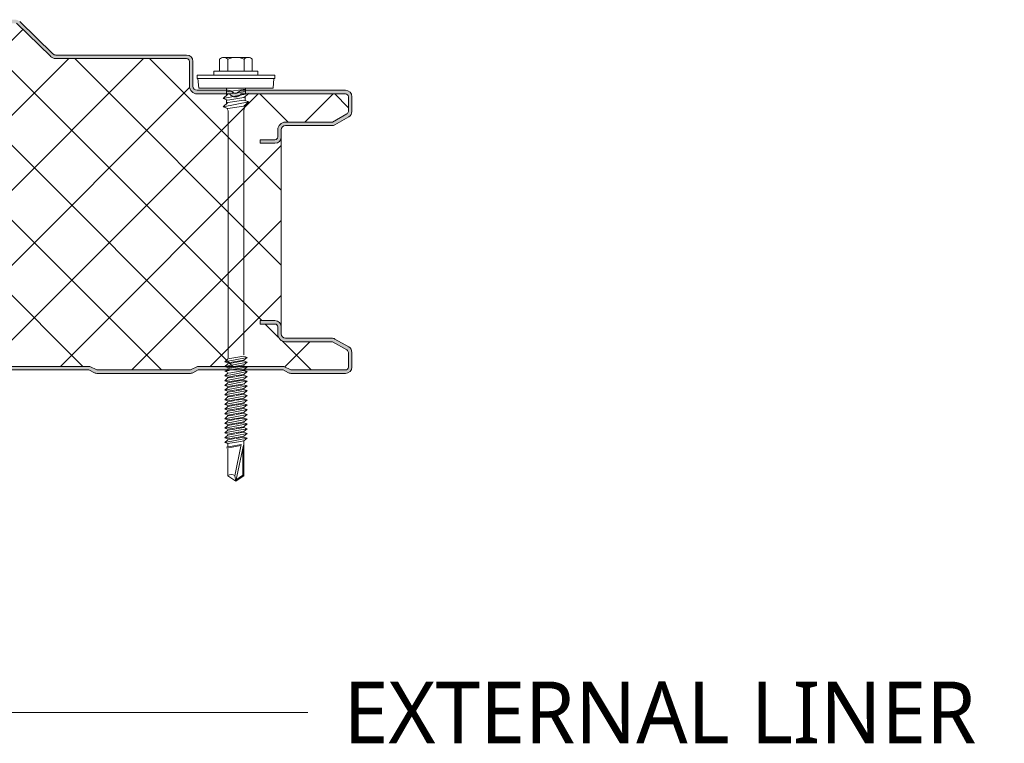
# Model space of a CAD drawing. Header units: millimetres. Extents: x 4235 to 12448, y -1412 to 6174.
# Tile 13 of 16: x 5281 to 5560, y 5578 to 5783. Entities that reach past the tile are written whole.
import ezdxf

# ---------------------------------------------------------------- set-up
doc = ezdxf.new("R2010")
doc.units = ezdxf.units.MM
doc.layers.add('A-DETL-GENF', color=92, linetype='Continuous', lineweight=13)
doc.layers.add('G-ANNO-TEXT', color=231, linetype='Continuous', lineweight=9)
doc.styles.add('Yu Gothic_1', font='Yu Gothic.ttf', dxfattribs={"height": 17.5})

# ---------------------------------------------------------------- blocks, each defined once
blk = doc.blocks.new('HFX 1000 - FINELINE - FINELINE - HFX 1000 100mm - FINELINE - FINELINE-4486506-JOINT 11')
at = {"layer": 'A-DETL-GENF'}
h = blk.add_hatch(color=256, dxfattribs=at)
h.paths.add_polyline_path([(1.8, 0), (17.27, 0.03), (17.49, 0.06), (17.94, 0.22), (19.54, 1), (43.5, 1), (45.06, 0.22), (45.51, 0.06), (46, 0), (72.27, 0.03), (72.49, 0.06), (72.94, 0.22), (74.5, 1), (98.5, 1), (100.06, 0.22), (100.51, 0.06), (101, 0), (127.27, 0.03), (127.49, 0.06), (127.94, 0.22), (129.5, 1), (153.5, 1), (155.06, 0.22), (155.51, 0.06), (156, 0), (182.27, 0.03), (182.49, 0.06), (182.94, 0.22), (184.5, 1), (208.5, 1), (210.06, 0.22), (210.51, 0.06), (211, 0), (237.27, 0.03), (237.49, 0.06), (237.94, 0.22), (239.5, 1), (263.5, 1), (265.06, 0.22), (265.51, 0.06), (266, 0), (292.27, 0.03), (292.49, 0.06), (292.94, 0.22), (294.5, 1), (318.5, 1), (320.06, 0.22), (320.51, 0.06), (321, 0), (347.27, 0.03), (347.49, 0.06), (347.94, 0.22), (349.5, 1), (373.5, 1), (375.06, 0.22), (375.51, 0.06), (376, 0), (402.27, 0.03), (402.49, 0.06), (402.94, 0.22), (404.5, 1), (428.5, 1), (430.06, 0.22), (430.51, 0.06), (431, 0), (457.27, 0.03), (457.49, 0.06), (457.94, 0.22), (459.5, 1), (483.5, 1), (485.06, 0.22), (485.51, 0.06), (486, 0), (512.01, 0), (512.49, 0.06), (512.94, 0.22), (514.5, 1), (538.5, 1), (540.06, 0.22), (540.51, 0.06), (541, 0), (567.01, 0), (567.49, 0.06), (567.94, 0.22), (569.5, 1), (593.5, 1), (595.06, 0.22), (595.51, 0.06), (596, 0), (622.01, 0), (622.49, 0.06), (622.94, 0.22), (624.5, 1), (648.5, 1), (650.06, 0.22), (650.51, 0.06), (651, 0), (677.01, 0), (677.49, 0.06), (677.94, 0.22), (679.5, 1), (703.5, 1), (705.06, 0.22), (705.51, 0.06), (706, 0), (732.01, 0), (732.49, 0.06), (732.94, 0.22), (734.5, 1), (758.5, 1), (760.06, 0.22), (760.51, 0.06), (761, 0), (787.01, 0), (787.49, 0.06), (787.94, 0.22), (789.5, 1), (813.5, 1), (815.06, 0.22), (815.51, 0.06), (816, 0), (842.01, 0), (842.49, 0.06), (842.94, 0.22), (844.5, 1), (868.5, 1), (870.06, 0.22), (870.51, 0.06), (871, 0), (897.01, 0), (897.49, 0.06), (897.94, 0.22), (899.5, 1), (923.5, 1), (925.06, 0.22), (925.51, 0.06), (926, 0), (952.01, 0), (952.49, 0.06), (952.94, 0.22), (954.5, 1), (978.5, 1), (980.06, 0.22), (980.51, 0.06), (981, 0), (996.2, 0), (996.67, 0.06), (997.1, 0.24), (997.48, 0.53), (997.76, 0.9), (997.94, 1.33), (998, 1.8), (998, 5.96), (997.94, 6.43), (997.76, 6.86), (997.48, 7.23), (997, 7.58), (993.22, 9.76), (992.69, 9.95), (992.32, 10), (979, 10.03), (978.89, 10.04), (978.6, 10.16), (978.35, 10.35), (978.16, 10.6), (978.04, 10.89), (978, 11.2), (978, 13.2), (977.94, 13.67), (977.76, 14.1), (977.48, 14.47), (977, 14.8), (976.67, 14.94), (976.2, 15), (972, 15), (972, 14), (976.41, 13.97), (976.63, 13.87), (976.77, 13.77), (976.9, 13.6), (976.98, 13.41), (977, 13.2), (977, 11.2), (977.08, 10.63), (977.35, 10.03), (977.65, 9.64), (978.1, 9.29), (978.74, 9.06), (979.2, 9), (992.54, 9), (996.77, 6.53), (996.9, 6.36), (996.98, 6.17), (997, 5.96), (996.98, 1.59), (996.9, 1.4), (996.77, 1.23), (996.6, 1.11), (996.41, 1.03), (996.2, 1), (980.74, 1), (978.74, 2), (954.27, 2), (952.27, 1), (925.74, 1), (923.74, 2), (899.27, 2), (897.27, 1), (870.74, 1), (868.74, 2), (844.27, 2), (842.27, 1), (815.74, 1), (813.74, 2), (789.27, 2), (787.27, 1), (760.74, 1), (758.74, 2), (734.27, 2), (732.27, 1), (705.74, 1), (703.74, 2), (679.27, 2), (677.27, 1), (650.74, 1), (648.74, 2), (624.27, 2), (622.27, 1), (595.74, 1), (593.74, 2), (569.27, 2), (567.27, 1), (540.74, 1), (538.74, 2), (514.27, 2), (512.27, 1), (485.74, 1), (483.74, 2), (459.27, 2), (457.27, 1), (430.74, 1), (428.74, 2), (404.27, 2), (402.27, 1), (375.74, 1), (373.74, 2), (349.27, 2), (347.27, 1), (320.74, 1), (318.74, 2), (294.27, 2), (292.27, 1), (265.74, 1), (263.74, 2), (239.27, 2), (237.27, 1), (210.74, 1), (208.74, 2), (184.27, 2), (182.27, 1), (155.74, 1), (153.74, 2), (129.27, 2), (127.27, 1), (100.74, 1), (98.74, 2), (74.27, 2), (72.27, 1), (45.74, 1), (43.74, 2), (19.27, 2), (17.27, 1), (1.59, 1.03), (1.4, 1.11), (1.23, 1.23), (1.11, 1.4), (1.03, 1.59), (1, 2), (1, 9.3), (0.93, 9.87), (0.71, 10.4), (0.36, 10.86), (-0.1, 11.21), (-0.63, 11.43), (-1.2, 11.5), (-20.41, 11.53), (-20.6, 11.61), (-20.77, 11.73), (-20.89, 11.9), (-20.97, 12.09), (-21, 12.3), (-20.97, 13.41), (-20.89, 13.6), (-20.77, 13.77), (-20.6, 13.89), (-20.41, 13.97), (-20.2, 14), (-16, 14), (-16, 15), (-20.2, 15), (-20.67, 14.94), (-21.1, 14.76), (-21.47, 14.47), (-21.76, 14.1), (-21.95, 13.6), (-22, 13.2), (-22, 12.3), (-21.9, 11.73), (-21.76, 11.4), (-21.47, 11.03), (-21, 10.7), (-20.67, 10.56), (-20.2, 10.5), (-1.2, 10.5), (-0.89, 10.46), (-0.6, 10.34), (-0.35, 10.15), (-0.16, 9.9), (-0.04, 9.61), (0, 9.3), (0, 1.8), (0.06, 1.33), (0.24, 0.9), (0.53, 0.53), (1, 0.2), (1.33, 0.06), (1.59, 0.03)])
h.paths.add_polyline_path([(972, 65.19), (976.2, 65.19), (976.67, 65.26), (977.1, 65.44), (977.48, 65.72), (977.81, 66.22), (977.94, 66.53), (978, 66.99), (978, 68.99), (978.04, 69.31), (978.16, 69.59), (978.35, 69.84), (978.63, 70.05), (978.89, 70.15), (979.2, 70.19), (992.54, 70.22), (992.79, 70.26), (993.22, 70.44), (997.1, 72.67), (997.48, 72.96), (997.76, 73.33), (997.94, 73.77), (998, 74.23), (997.99, 78.51), (997.94, 78.86), (997.76, 79.29), (997.48, 79.67), (997, 79.99), (996.6, 80.14), (996.04, 80.19), (966.7, 80.16), (966.36, 80.06), (966.05, 79.89), (965.38, 79.4), (965.15, 79.34), (964.92, 79.33), (964.69, 79.38), (964.48, 79.48), (964.28, 79.61), (964, 79.86), (963.68, 80.04), (963.32, 80.16), (962.95, 80.19), (954.2, 80.19), (953.89, 80.24), (953.6, 80.36), (953.35, 80.55), (953.16, 80.79), (953.04, 81.08), (953, 81.39), (952.99, 88.51), (952.9, 88.96), (952.76, 89.29), (952.48, 89.67), (952, 89.99), (951.67, 90.13), (951.2, 90.19), (914.04, 90.21), (913.85, 90.23), (913.56, 90.35), (913.31, 90.53), (903.92, 99.68), (903.55, 99.96), (903.12, 100.14), (902.66, 100.19), (890.66, 100.19), (890.18, 100.14), (889.72, 99.97), (888.16, 99.19), (867.16, 99.19), (865.46, 100.02), (865.15, 100.14), (864.67, 100.19), (840.66, 100.19), (840.18, 100.14), (839.72, 99.97), (838.16, 99.19), (817.16, 99.19), (815.46, 100.02), (815.15, 100.14), (814.67, 100.19), (790.66, 100.19), (790.18, 100.14), (789.72, 99.97), (788.14, 99.19), (767.16, 99.19), (765.46, 100.02), (765.15, 100.14), (764.67, 100.19), (740.66, 100.19), (740.18, 100.14), (739.72, 99.97), (738.16, 99.19), (717.16, 99.19), (715.46, 100.02), (715.15, 100.14), (714.67, 100.19), (690.66, 100.19), (690.18, 100.14), (689.72, 99.97), (688.16, 99.19), (667.16, 99.19), (665.46, 100.02), (665.15, 100.14), (664.67, 100.19), (640.66, 100.19), (640.18, 100.14), (639.72, 99.97), (638.16, 99.19), (617.16, 99.19), (615.46, 100.02), (615.15, 100.14), (614.67, 100.19), (590.66, 100.19), (590.18, 100.14), (589.72, 99.97), (588.16, 99.19), (567.16, 99.19), (565.46, 100.02), (565.15, 100.14), (564.67, 100.19), (540.66, 100.19), (540.18, 100.14), (539.72, 99.97), (538.16, 99.19), (517.16, 99.19), (515.46, 100.02), (515.15, 100.14), (514.67, 100.19), (490.66, 100.19), (490.18, 100.14), (489.72, 99.97), (488.13, 99.19), (467.16, 99.19), (465.46, 100.02), (465.15, 100.14), (464.67, 100.19), (440.66, 100.19), (440.18, 100.14), (439.72, 99.97), (438.16, 99.19), (417.16, 99.19), (415.46, 100.02), (415.15, 100.14), (414.67, 100.19), (390.66, 100.19), (390.18, 100.14), (389.72, 99.97), (388.16, 99.19), (367.12, 99.22), (365.46, 100.02), (365.15, 100.14), (364.67, 100.19), (340.66, 100.19), (340.18, 100.14), (339.72, 99.97), (338.16, 99.19), (317.16, 99.19), (315.46, 100.02), (315.15, 100.14), (314.67, 100.19), (290.66, 100.19), (290.18, 100.14), (289.72, 99.97), (288.16, 99.19), (267.16, 99.19), (265.46, 100.02), (265.15, 100.14), (264.67, 100.19), (240.66, 100.19), (240.18, 100.14), (239.72, 99.97), (238.16, 99.19), (217.16, 99.19), (215.46, 100.02), (215.15, 100.14), (214.67, 100.19), (190.66, 100.19), (190.18, 100.14), (189.72, 99.97), (188.16, 99.19), (167.16, 99.19), (165.46, 100.02), (165.15, 100.14), (164.67, 100.19), (140.66, 100.19), (140.18, 100.14), (139.72, 99.97), (138.16, 99.19), (117.16, 99.19), (115.46, 100.02), (115.15, 100.14), (114.67, 100.19), (90.66, 100.19), (90.18, 100.14), (89.72, 99.97), (88.16, 99.19), (67.16, 99.19), (65.46, 100.02), (65.15, 100.14), (64.67, 100.19), (40.66, 100.19), (40.18, 100.14), (39.72, 99.97), (38.16, 99.19), (17.16, 99.19), (15.46, 100.02), (15.15, 100.14), (14.67, 100.19), (-9.34, 100.19), (-9.82, 100.14), (-10.28, 99.97), (-11.84, 99.19), (-32.84, 99.19), (-34.54, 100.02), (-34.85, 100.14), (-35.33, 100.19), (-47.33, 100.19), (-47.79, 100.14), (-48.22, 99.96), (-48.59, 99.68), (-55.51, 92.94), (-55.75, 92.65), (-55.91, 92.31), (-55.99, 91.93), (-55.95, 91.44), (-55.88, 91.19), (-55.7, 90.86), (-55.44, 90.58), (-55.13, 90.37), (-54.67, 90.23), (-54.4, 90.19), (-26.35, 90.19), (-0.85, 82.41), (-0.57, 82.28), (-0.33, 82.09), (-0.15, 81.85), (-0.04, 81.56), (0, 81.26), (0, 71.39), (-0.04, 71.08), (-0.16, 70.79), (-0.35, 70.55), (-0.6, 70.36), (-0.89, 70.24), (-1.2, 70.19), (-20.2, 70.19), (-20.67, 70.13), (-21.1, 69.95), (-21.47, 69.67), (-21.76, 69.29), (-21.95, 68.79), (-22, 68.3), (-22, 66.99), (-21.94, 66.53), (-21.76, 66.09), (-21.47, 65.72), (-21.1, 65.44), (-20.67, 65.26), (-20.2, 65.19), (-16, 65.19), (-16, 66.19), (-20.41, 66.22), (-20.6, 66.3), (-20.77, 66.43), (-20.89, 66.59), (-20.97, 66.79), (-21, 66.99), (-20.97, 68.6), (-20.89, 68.79), (-20.77, 68.96), (-20.6, 69.09), (-20.41, 69.17), (-20.2, 69.19), (-1.2, 69.19), (-0.63, 69.27), (-0.1, 69.49), (0.36, 69.84), (0.71, 70.29), (0.93, 70.83), (1, 71.39), (1, 81.26), (0.93, 81.83), (0.71, 82.36), (0.39, 82.79), (-0.05, 83.14), (-0.56, 83.37), (-26.2, 91.19), (-54.54, 91.21), (-54.79, 91.34), (-54.95, 91.57), (-54.99, 91.85), (-54.91, 92.11), (-54.67, 92.37), (-47.66, 99.19), (-35.07, 99.19), (-33.07, 98.19), (-11.6, 98.19), (-9.6, 99.19), (14.93, 99.19), (16.93, 98.19), (38.4, 98.19), (40.4, 99.19), (64.93, 99.19), (66.93, 98.19), (88.4, 98.19), (90.4, 99.19), (114.93, 99.19), (116.93, 98.19), (138.4, 98.19), (140.4, 99.19), (164.93, 99.19), (166.93, 98.19), (188.4, 98.19), (190.4, 99.19), (214.93, 99.19), (216.93, 98.19), (238.4, 98.19), (240.4, 99.19), (264.93, 99.19), (266.93, 98.19), (288.4, 98.19), (290.4, 99.19), (314.93, 99.19), (316.93, 98.19), (338.4, 98.19), (340.4, 99.19), (364.93, 99.19), (366.93, 98.19), (388.4, 98.19), (390.4, 99.19), (414.93, 99.19), (416.93, 98.19), (438.4, 98.19), (440.4, 99.19), (464.93, 99.19), (466.93, 98.19), (488.4, 98.19), (490.4, 99.19), (514.93, 99.19), (516.93, 98.19), (538.4, 98.19), (540.4, 99.19), (564.93, 99.19), (566.93, 98.19), (588.4, 98.19), (590.4, 99.19), (614.93, 99.19), (616.93, 98.19), (638.4, 98.19), (640.4, 99.19), (664.93, 99.19), (666.93, 98.19), (688.4, 98.19), (690.4, 99.19), (714.93, 99.19), (716.93, 98.19), (738.4, 98.19), (740.4, 99.19), (764.93, 99.19), (766.93, 98.19), (788.4, 98.19), (790.4, 99.19), (814.93, 99.19), (816.93, 98.19), (838.4, 98.19), (840.4, 99.19), (864.93, 99.19), (866.93, 98.19), (888.4, 98.19), (890.4, 99.19), (902.99, 99.19), (912.62, 89.82), (913.07, 89.48), (913.59, 89.27), (914.15, 89.19), (951.41, 89.17), (951.6, 89.09), (951.77, 88.96), (951.9, 88.79), (951.98, 88.6), (952, 88.39), (952, 81.39), (952.08, 80.83), (952.3, 80.29), (952.65, 79.84), (953.1, 79.49), (953.63, 79.27), (954.2, 79.19), (963.35, 79.19), (963.67, 78.83), (964.07, 78.56), (964.52, 78.39), (965, 78.33), (965.48, 78.39), (965.93, 78.56), (966.33, 78.83), (966.65, 79.19), (996.41, 79.17), (996.6, 79.09), (996.77, 78.96), (996.9, 78.79), (996.98, 78.6), (997, 78.39), (996.98, 74.03), (996.9, 73.83), (996.77, 73.67), (996.6, 73.54), (992.54, 71.19), (979.2, 71.19), (978.63, 71.12), (978.1, 70.9), (977.65, 70.55), (977.27, 70.03), (977.08, 69.56), (977, 68.99), (976.98, 66.79), (976.9, 66.59), (976.77, 66.43), (976.6, 66.3), (976.41, 66.22), (976.2, 66.19), (972, 66.19)])
h = blk.add_hatch(dxfattribs=at)
h.set_pattern_fill('FP_3', color=256, style=0, pattern_type=2)
h.set_pattern_definition([(45, (-4377.288, -5682.552), (-10.606602, 10.606602), []), (135, (-4377.288, -5682.552), (-10.606602, -10.606602), [])])
h.paths.add_polyline_path([(17.27, 1), (19.27, 2), (43.74, 2), (45.74, 1), (72.27, 1), (74.27, 2), (98.74, 2), (100.74, 1), (127.27, 1), (129.27, 2), (153.74, 2), (155.74, 1), (182.27, 1), (184.27, 2), (208.74, 2), (210.74, 1), (237.27, 1), (239.27, 2), (263.74, 2), (265.74, 1), (292.27, 1), (294.27, 2), (318.74, 2), (320.74, 1), (347.27, 1), (349.27, 2), (373.74, 2), (375.74, 1), (402.27, 1), (404.27, 2), (428.74, 2), (430.74, 1), (457.27, 1), (459.27, 2), (483.74, 2), (485.74, 1), (512.27, 1), (514.27, 2), (538.74, 2), (540.74, 1), (567.27, 1), (569.27, 2), (593.74, 2), (595.74, 1), (622.27, 1), (624.27, 2), (648.74, 2), (650.74, 1), (677.27, 1), (679.27, 2), (703.74, 2), (705.74, 1), (732.27, 1), (734.27, 2), (758.74, 2), (760.74, 1), (787.27, 1), (789.27, 2), (813.74, 2), (815.74, 1), (842.27, 1), (844.27, 2), (868.74, 2), (870.74, 1), (897.27, 1), (899.27, 2), (923.74, 2), (925.74, 1), (952.27, 1), (954.27, 2), (978.74, 2), (980.74, 1), (996.41, 1.03), (996.6, 1.11), (996.77, 1.23), (996.9, 1.4), (996.98, 1.59), (997, 1.8), (996.98, 6.17), (996.9, 6.36), (996.77, 6.53), (996.6, 6.65), (992.54, 9), (979.2, 9), (978.63, 9.07), (978.1, 9.29), (977.65, 9.64), (977.3, 10.1), (977.08, 10.63), (977, 11.2), (976.98, 13.41), (976.9, 13.6), (976.77, 13.77), (976.6, 13.89), (976.41, 13.97), (976.2, 14), (972, 14), (972, 15), (976.2, 15), (976.67, 14.94), (977.1, 14.76), (977.48, 14.47), (977.76, 14.1), (977.94, 13.67), (978, 13.2), (978, 66.99), (977.94, 66.53), (977.76, 66.09), (977.48, 65.72), (977.1, 65.44), (976.67, 65.26), (976.2, 65.19), (972, 65.19), (972, 66.19), (976.41, 66.22), (976.6, 66.3), (976.77, 66.43), (976.9, 66.59), (976.98, 66.79), (977, 66.99), (977, 68.99), (977.08, 69.56), (977.3, 70.09), (977.65, 70.55), (978.1, 70.9), (978.63, 71.12), (979.2, 71.19), (992.54, 71.19), (996.77, 73.67), (996.9, 73.83), (996.98, 74.03), (997, 74.23), (996.98, 78.6), (996.9, 78.79), (996.77, 78.96), (996.6, 79.09), (996.41, 79.17), (996.2, 79.19), (966.65, 79.19), (966.33, 78.83), (965.93, 78.56), (965.48, 78.39), (965, 78.33), (964.52, 78.39), (964.07, 78.56), (963.67, 78.83), (963.35, 79.19), (954.2, 79.19), (953.63, 79.27), (953.1, 79.49), (952.65, 79.84), (952.3, 80.29), (952.08, 80.83), (952, 81.39), (951.98, 88.6), (951.9, 88.79), (951.77, 88.96), (951.6, 89.09), (951.41, 89.17), (951.2, 89.19), (914.15, 89.19), (913.59, 89.27), (913.07, 89.48), (912.62, 89.82), (902.99, 99.19), (890.4, 99.19), (888.4, 98.19), (866.93, 98.19), (864.93, 99.19), (840.4, 99.19), (838.4, 98.19), (816.93, 98.19), (814.93, 99.19), (790.4, 99.19), (788.4, 98.19), (766.93, 98.19), (764.93, 99.19), (740.4, 99.19), (738.4, 98.19), (716.93, 98.19), (714.93, 99.19), (690.4, 99.19), (688.4, 98.19), (666.93, 98.19), (664.93, 99.19), (640.4, 99.19), (638.4, 98.19), (616.93, 98.19), (614.93, 99.19), (590.4, 99.19), (588.4, 98.19), (566.93, 98.19), (564.93, 99.19), (540.4, 99.19), (538.4, 98.19), (516.93, 98.19), (514.93, 99.19), (490.4, 99.19), (488.4, 98.19), (466.93, 98.19), (464.93, 99.19), (440.4, 99.19), (438.4, 98.19), (416.93, 98.19), (414.93, 99.19), (390.4, 99.19), (388.4, 98.19), (366.93, 98.19), (364.93, 99.19), (340.4, 99.19), (338.4, 98.19), (316.93, 98.19), (314.93, 99.19), (290.4, 99.19), (288.4, 98.19), (266.93, 98.19), (264.93, 99.19), (240.4, 99.19), (238.4, 98.19), (216.93, 98.19), (214.93, 99.19), (190.4, 99.19), (188.4, 98.19), (166.93, 98.19), (164.93, 99.19), (140.4, 99.19), (138.4, 98.19), (116.93, 98.19), (114.93, 99.19), (90.4, 99.19), (88.4, 98.19), (66.93, 98.19), (64.93, 99.19), (40.4, 99.19), (38.4, 98.19), (16.93, 98.19), (14.93, 99.19), (-9.6, 99.19), (-11.6, 98.19), (-33.07, 98.19), (-35.07, 99.19), (-47.66, 99.19), (-54.91, 92.11), (-54.97, 91.99), (-54.99, 91.71), (-54.88, 91.44), (-54.67, 91.26), (-54.4, 91.19), (-26.2, 91.19), (-0.56, 83.37), (-0.05, 83.14), (0.39, 82.79), (0.72, 82.34), (0.93, 81.82), (1, 81.26), (1, 71.39), (0.93, 70.83), (0.71, 70.29), (0.36, 69.84), (-0.1, 69.49), (-0.63, 69.27), (-1.2, 69.19), (-20.41, 69.17), (-20.6, 69.09), (-20.77, 68.96), (-20.89, 68.79), (-20.97, 68.6), (-21, 68.39), (-20.97, 66.79), (-20.89, 66.59), (-20.77, 66.43), (-20.6, 66.3), (-20.41, 66.22), (-20.2, 66.19), (-16, 66.19), (-16, 65.19), (-20.2, 65.19), (-20.67, 65.26), (-21.1, 65.44), (-21.47, 65.72), (-21.76, 66.09), (-21.94, 66.53), (-22, 66.99), (-22, 13.2), (-21.94, 13.67), (-21.76, 14.1), (-21.47, 14.47), (-21.1, 14.76), (-20.67, 14.94), (-20.2, 15), (-16, 15), (-16, 14), (-20.41, 13.97), (-20.6, 13.89), (-20.77, 13.77), (-20.89, 13.6), (-20.97, 13.41), (-21, 13.2), (-20.97, 12.09), (-20.89, 11.9), (-20.77, 11.73), (-20.6, 11.61), (-20.41, 11.53), (-20.2, 11.5), (-1.2, 11.5), (-0.63, 11.43), (-0.1, 11.21), (0.36, 10.86), (0.71, 10.4), (0.93, 9.87), (1, 9.3), (1.03, 1.59), (1.11, 1.4), (1.23, 1.23), (1.4, 1.11), (1.59, 1.03), (1.8, 1)])
for p, q in [((912.62, 89.82), (902.99, 99.19)), ((913.31, 90.53), (903.92, 99.68)), ((951.2, 90.19), (914.15, 90.19)), ((961.68, 89.51), (968.64, 89.51)), ((951.2, 89.19), (914.15, 89.19)), ((952, 81.39), (952, 88.39)), ((953, 81.39), (953, 88.39)), ((960.52, 88.99), (960.52, 85.66)), ((962.84, 88.99), (962.84, 85.66)), ((967.48, 88.99), (967.48, 85.66)), ((969.8, 88.99), (969.8, 85.66)), ((976.16, 84.51), (954.16, 84.51)), ((954.16, 84.51), (954.16, 83.51)), ((971.41, 85.66), (958.91, 85.66)), ((958.91, 85.66), (958.91, 84.51)), ((971.41, 84.51), (971.41, 85.66)), ((976.16, 83.51), (976.16, 84.51)), ((954.16, 83.51), (976.16, 83.51)), ((954.41, 83.51), (954.63, 80.82)), ((975.69, 80.82), (975.91, 83.51)), ((962.95, 80.19), (954.2, 80.19)), ((963.35, 79.19), (954.2, 79.19)), ((975.69, 80.82), (954.63, 80.82)), ((961.55, 77.89), (968.77, 79.3)), ((962.91, 79.07), (961.55, 77.89)), ((962.47, 80.82), (962.47, 78.69)), ((967.86, 80.56), (962.47, 79.73)), ((967.86, 79.83), (962.91, 79.07)), ((967.41, 78.12), (962.91, 77.43)), ((996.2, 79.19), (966.65, 79.19)), ((996.2, 80.19), (967.05, 80.19)), ((968.77, 79.3), (967.41, 78.12)), ((967.77, 78.43), (967.77, 77.26)), ((967.86, 80.82), (967.86, 79.12)), ((997, 74.23), (997, 78.39)), ((998, 74.23), (998, 78.39)), ((962.91, 77.43), (961.55, 77.89)), ((961.55, 75.52), (968.77, 76.92)), ((962.91, 76.7), (961.55, 75.52)), ((961.55, 75.52), (962.91, 75.05)), ((962.47, 77.58), (962.47, 76.32)), ((967.41, 77.39), (962.91, 76.7)), ((962.91, 75.05), (967.41, 75.74)), ((968.77, 76.92), (967.41, 77.39)), ((967.41, 75.74), (968.77, 76.92)), ((967.42, 74.47), (967.79, 76.08)), ((962.6, 75.16), (962.92, 74.43)), ((962.92, 74.43), (962.92, 4.43)), ((967.42, 5.25), (967.42, 74.47)), ((992.54, 71.19), (996.6, 73.54)), ((993.22, 70.44), (997.1, 72.67)), ((979.2, 71.19), (992.54, 71.19)), ((979.2, 70.19), (992.32, 70.19)), ((977, 66.99), (977, 68.99)), ((978, 66.99), (978, 68.99)), ((978, 13.2), (978, 66.99)), ((972, 65.19), (972, 66.19)), ((972, 66.19), (976.2, 66.19)), ((976.2, 65.19), (972, 65.19)), ((972, 14), (972, 15)), ((972, 15), (976.2, 15)), ((976.2, 14), (972, 14)), ((977, 11.2), (977, 13.2)), ((978, 11.2), (978, 13.2)), ((992.32, 10), (979.2, 10)), ((992.54, 9), (979.2, 9)), ((996.6, 6.65), (992.54, 9)), ((997.1, 7.52), (993.22, 9.76)), ((997, 1.8), (997, 5.96)), ((998, 1.8), (998, 5.96)), ((962.01, 3.34), (968.31, 4.56)), ((962.91, 4.12), (962.01, 3.34)), ((962.01, 3.34), (962.91, 3.03)), ((962.01, 1.99), (968.31, 3.22)), ((962.91, 4.12), (967.41, 4.87)), ((962.91, 3.03), (967.41, 3.78)), ((967.41, 3.53), (962.91, 2.77)), ((968.31, 4.56), (967.41, 4.87)), ((968.31, 4.56), (967.41, 3.78)), ((968.31, 3.22), (967.41, 3.53)), ((968.31, 3.22), (967.41, 2.44)), ((899.27, 2), (923.74, 2)), ((899.5, 1), (923.5, 1)), ((923.5, 1), (925.06, 0.22)), ((923.74, 2), (925.74, 1)), ((925.74, 1), (952.27, 1)), ((926, 0), (952.01, 0)), ((952.27, 1), (954.27, 2)), ((952.94, 0.22), (954.5, 1)), ((954.27, 2), (978.74, 2)), ((954.5, 1), (978.5, 1)), ((962.91, 2.77), (962.01, 1.99)), ((962.01, 1.99), (962.91, 1.68)), ((962.01, 0.65), (963.11, 0.86)), ((962.01, 0.65), (962.91, 0.34)), ((962.91, 0.08), (962.01, -0.7)), ((962.4, 0.72), (962.99, 1.19)), ((967.41, 2.44), (962.91, 1.68)), ((967.41, 2.18), (962.91, 1.43)), ((962.91, 0.08), (963.76, 0.22)), ((962.92, 0.82), (968.31, 1.87)), ((963.76, 0.22), (967.41, 0.83)), ((968.31, 0.52), (964.26, -0.26)), ((968.31, 0.52), (967.18, 0.91)), ((968.31, 1.87), (967.24, 0.81)), ((968.31, 1.87), (967.41, 2.18)), ((968.31, 0.52), (967.41, -0.26)), ((978.5, 1), (980.06, 0.22)), ((978.74, 2), (980.74, 1)), ((980.74, 1), (996.2, 1)), ((981, 0), (996.2, 0)), ((964.26, -0.26), (962.01, -0.7)), ((962.01, -0.7), (962.91, -1.01)), ((962.91, -1.27), (962.01, -2.05)), ((962.01, -2.05), (965.4, -1.39)), ((962.01, -2.05), (962.91, -2.36)), ((962.01, -3.39), (966.55, -2.51)), ((962.91, -2.61), (962.01, -3.39)), ((962.91, -1.01), (964.71, -0.71)), ((964.93, -0.93), (962.91, -1.27)), ((965.88, -1.86), (962.91, -2.36)), ((966.11, -2.08), (962.91, -2.61)), ((964.71, -0.71), (967.41, -0.26)), ((967.41, -0.51), (965.25, -0.87)), ((965.4, -1.39), (968.31, -0.82)), ((967.41, -1.6), (965.88, -1.86)), ((967.41, -1.86), (966.11, -2.08)), ((966.55, -2.51), (968.31, -2.17)), ((968.31, -2.17), (967.38, -2.96)), ((968.31, -0.82), (967.41, -0.51)), ((968.31, -0.82), (967.41, -1.6)), ((968.31, -2.17), (967.41, -1.86)), ((962.01, -3.39), (962.91, -3.7)), ((962.91, -3.96), (962.01, -4.74)), ((962.01, -4.74), (965.4, -4.08)), ((962.01, -4.74), (962.91, -5.05)), ((962.91, -5.31), (962.01, -6.09)), ((962.01, -6.09), (965.4, -5.43)), ((962.91, -3.7), (967.06, -3.01)), ((964.93, -3.62), (962.91, -3.96)), ((965.88, -4.55), (962.91, -5.05)), ((964.93, -4.97), (962.91, -5.31)), ((967.41, -3.21), (965.25, -3.57)), ((967.41, -4.56), (965.25, -4.92)), ((965.4, -4.08), (968.31, -3.52)), ((965.4, -5.43), (968.31, -4.87)), ((967.41, -4.3), (965.88, -4.55)), ((968.31, -3.52), (967.41, -3.21)), ((968.31, -3.52), (967.41, -4.3)), ((968.31, -4.87), (967.41, -4.56)), ((968.31, -4.87), (967.41, -5.65)), ((962.01, -6.09), (962.91, -6.4)), ((962.91, -6.65), (962.01, -7.43)), ((962.01, -7.43), (965.4, -6.77)), ((962.01, -7.43), (962.91, -7.74)), ((962.91, -8), (962.01, -8.78)), ((962.01, -8.78), (965.4, -8.12)), ((965.88, -5.9), (962.91, -6.4)), ((964.93, -6.31), (962.91, -6.65)), ((965.88, -7.25), (962.91, -7.74)), ((964.93, -7.66), (962.91, -8)), ((967.41, -5.9), (965.25, -6.26)), ((967.41, -7.25), (965.25, -7.61)), ((965.4, -6.77), (968.31, -6.21)), ((965.4, -8.12), (968.31, -7.56)), ((967.41, -5.65), (965.88, -5.9)), ((967.41, -6.99), (965.88, -7.25)), ((967.41, -8.34), (965.88, -8.59)), ((968.31, -6.21), (967.41, -5.9)), ((968.31, -6.21), (967.41, -6.99)), ((968.31, -7.56), (967.41, -7.25)), ((968.31, -7.56), (967.41, -8.34)), ((962.01, -8.78), (962.91, -9.09)), ((962.91, -9.35), (962.01, -10.13)), ((962.01, -10.13), (965.4, -9.47)), ((962.01, -10.13), (962.91, -10.44)), ((962.91, -10.69), (962.01, -11.47)), ((962.01, -11.47), (965.4, -10.81)), ((965.88, -8.59), (962.91, -9.09)), ((964.93, -9.01), (962.91, -9.35)), ((965.88, -9.94), (962.91, -10.44)), ((964.93, -10.35), (962.91, -10.69)), ((967.41, -8.59), (965.25, -8.95)), ((967.41, -9.94), (965.25, -10.3)), ((965.4, -9.47), (968.31, -8.9)), ((965.4, -10.81), (968.31, -10.25)), ((967.41, -9.68), (965.88, -9.94)), ((967.41, -11.03), (965.88, -11.29)), ((968.31, -8.9), (967.41, -8.59)), ((968.31, -8.9), (967.41, -9.68)), ((968.31, -10.25), (967.41, -9.94)), ((968.31, -10.25), (967.41, -11.03)), ((962.01, -11.47), (962.91, -11.78)), ((962.91, -12.04), (962.01, -12.82)), ((962.01, -12.82), (965.4, -12.16)), ((962.01, -12.82), (962.91, -13.13)), ((962.91, -13.39), (962.01, -14.17)), ((962.01, -14.17), (965.4, -13.51)), ((965.88, -11.29), (962.91, -11.78)), ((964.93, -11.7), (962.91, -12.04)), ((965.88, -12.63), (962.91, -13.13)), ((964.93, -13.05), (962.91, -13.39)), ((967.41, -11.29), (965.25, -11.65)), ((967.41, -12.63), (965.25, -12.99)), ((965.4, -12.16), (968.31, -11.6)), ((965.4, -13.51), (968.31, -12.94)), ((967.41, -12.38), (965.88, -12.63)), ((967.41, -13.72), (965.88, -13.98)), ((968.31, -11.6), (967.41, -11.29)), ((968.31, -11.6), (967.41, -12.38)), ((968.31, -12.94), (967.41, -12.63)), ((968.31, -12.94), (967.41, -13.72)), ((962.01, -14.17), (962.91, -14.48)), ((962.91, -14.73), (962.01, -15.51)), ((962.01, -15.51), (965.4, -14.85)), ((962.01, -15.51), (962.91, -15.82)), ((962.91, -16.08), (962.01, -16.86)), ((962.01, -16.86), (965.4, -16.2)), ((965.88, -13.98), (962.91, -14.48)), ((964.93, -14.39), (962.91, -14.73)), ((965.88, -15.33), (962.91, -15.82)), ((964.93, -15.74), (962.91, -16.08)), ((965.88, -16.67), (962.91, -17.17)), ((967.41, -13.98), (965.25, -14.34)), ((967.41, -15.33), (965.25, -15.69)), ((967.41, -16.67), (965.25, -17.03)), ((965.4, -14.85), (968.31, -14.29)), ((965.4, -16.2), (968.31, -15.64)), ((967.41, -15.07), (965.88, -15.33)), ((967.41, -16.42), (965.88, -16.67)), ((968.31, -14.29), (967.41, -13.98)), ((968.31, -14.29), (967.41, -15.07)), ((968.31, -15.64), (967.41, -15.33)), ((968.31, -15.64), (967.41, -16.42)), ((968.31, -16.98), (967.41, -16.67)), ((962.01, -16.86), (962.91, -17.17)), ((962.91, -17.43), (962.01, -18.21)), ((962.01, -18.21), (965.4, -17.55)), ((962.01, -18.21), (962.91, -18.52)), ((962.91, -18.77), (962.01, -19.55)), ((962.01, -19.55), (965.4, -18.89)), ((964.93, -17.09), (962.91, -17.43)), ((965.88, -18.02), (962.91, -18.52)), ((964.93, -18.43), (962.91, -18.77)), ((965.88, -19.37), (962.91, -19.86)), ((967.41, -18.02), (965.25, -18.38)), ((965.4, -17.55), (968.31, -16.98)), ((965.4, -18.89), (968.31, -18.33)), ((967.41, -17.76), (965.88, -18.02)), ((967.41, -19.11), (965.88, -19.37)), ((968.31, -16.98), (967.41, -17.76)), ((968.31, -18.33), (967.41, -18.02)), ((968.31, -18.33), (967.41, -19.11)), ((967.41, -28.95), (967.41, -19.11)), ((962.01, -19.55), (962.91, -19.86)), ((966.65, -20.13), (962.52, -20.86)), ((962.58, -21.18), (966.59, -20.4)), ((962.91, -19.86), (962.91, -20.79)), ((962.91, -21.38), (962.91, -28.95)), ((964.82, -28.95), (966.65, -20.13)), ((967.29, -20.27), (965.16, -30.52)), ((967.15, -20.95), (967.15, -28.81)), ((962.91, -28.95), (965.16, -30.52)), ((965.16, -30.52), (964.82, -28.95)), ((965.16, -30.52), (967.41, -28.95)), ((967.15, -28.81), (965.24, -30.15))]:
    blk.add_line(p, q, dxfattribs=at)
for centre, radius, start, end in [((914.15, 91.39), 2.2, 225.7585, 270), ((914.15, 91.39), 1.2, 225.7585, 270), ((951.2, 88.39), 1.8, 0, 90), ((961.68, 87.97), 1.54, 41.3319, 138.6681), ((965.16, 84.12), 5.39, 64.5175, 115.4825), ((968.64, 87.97), 1.54, 41.3319, 138.6681), ((951.2, 88.39), 0.8, 0, 90), ((954.2, 81.39), 2.2, 180, 270), ((954.2, 81.39), 1.2, 180, 270), ((962.95, 78.39), 1.8, 42.5574, 90), ((965, 80.33), 2, 214.5, 325.5), ((965, 80.33), 1, 224.7187, 319.1076), ((967.05, 78.39), 1.8, 90, 135.2998), ((996.2, 78.39), 1.8, 0, 90), ((996.2, 78.39), 0.8, 0, 90), ((996.2, 74.23), 0.8, 300, 360), ((996.2, 74.23), 1.8, 300, 0), ((979.2, 68.99), 2.2, 90, 180), ((979.2, 68.99), 1.2, 90, 180), ((992.32, 71.99), 1.8, 270, 300), ((976.2, 66.99), 1.8, 270, 0), ((976.2, 66.99), 0.8, 270, 0), ((976.2, 13.2), 1.8, 0, 90), ((976.2, 13.2), 0.8, 0, 90), ((979.2, 11.2), 2.2, 180, 270), ((979.2, 11.2), 1.2, 180, 270), ((992.32, 8.2), 1.8, 60, 90), ((996.2, 5.96), 0.8, 360, 60), ((996.2, 5.96), 1.8, 0, 60), ((926, 2.1), 2.1, 243.4349, 270), ((952.01, 2.1), 2.1, 270, 296.5651), ((981, 2.1), 2.1, 243.4349, 270), ((996.2, 1.8), 1.8, 270, 0), ((996.2, 1.8), 0.8, 270, 0), ((963.86, -29.98), 1.41, 47.2756, 132.7244)]:
    blk.add_arc(centre, radius, start, end, dxfattribs=at)

msp = doc.modelspace()

# ---------------------------------------------------------------- linework, layer by layer
at = {"layer": 'G-ANNO-TEXT', "color": 7}
msp.add_line((5180.89, 5586.55), (5362.79, 5586.55), dxfattribs=at)

# ---------------------------------------------------------------- block references
at = {"layer": 'A-DETL-GENF'}
msp.add_blockref('HFX 1000 - FINELINE - FINELINE - HFX 1000 100mm - FINELINE - FINELINE-4486506-JOINT 11', (4377.29, 5682.55), dxfattribs=at)

# ---------------------------------------------------------------- texts
at = {"layer": 'G-ANNO-TEXT', "color": 7, "insert": (5372.95, 5595.3), "char_height": 17.5, "width": 232.4894, "attachment_point": 1, "style": 'Yu Gothic_1', "bg_fill": 3, "box_fill_scale": 1.25, "bg_fill_color": 256, "bg_fill_true_color": 13158600, "bg_fill_transparency": 0}
msp.add_mtext('EXTERNAL LINER', dxfattribs=at)

doc.saveas('drawing.dxf')
